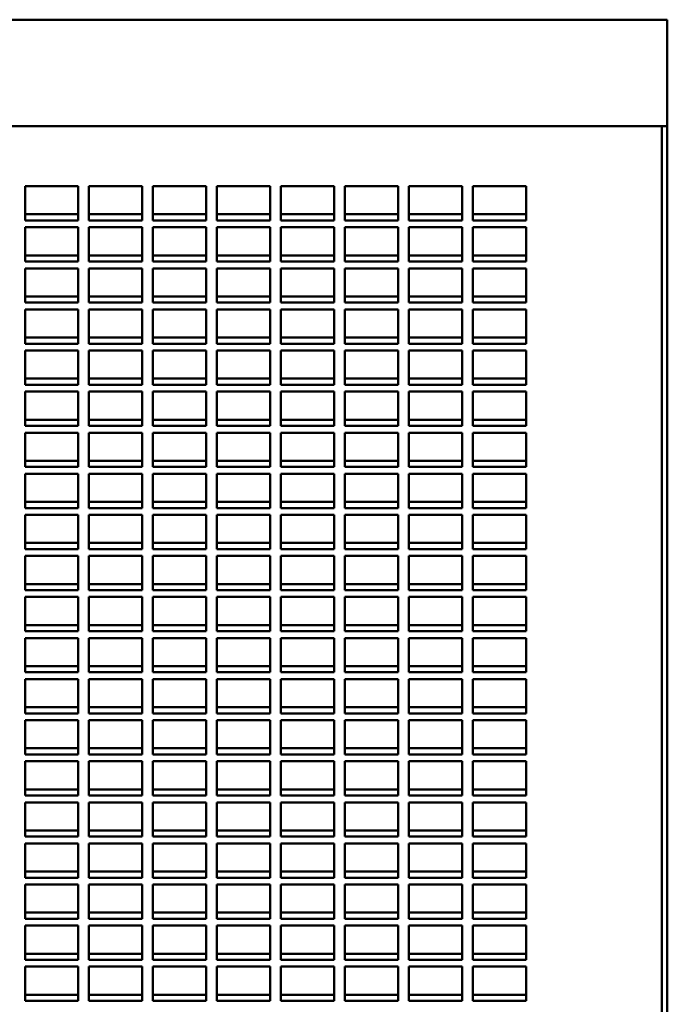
# Model space of a CAD drawing. Header units: millimetres. Extents: x 527 to 1152, y 223 to 965.
# Tile 4 of 6: x 1030 to 1152, y 409 to 594. Entities that reach past the tile are written whole.
import ezdxf

# ---------------------------------------------------------------- set-up
doc = ezdxf.new("R2010")
doc.units = ezdxf.units.MM
doc.header["$LTSCALE"] = 4
doc.layers.add('Widoczne (ISO)', color=7, linetype='Continuous', lineweight=50)

msp = doc.modelspace()

# ---------------------------------------------------------------- linework, layer by layer
at = {"layer": 'Widoczne (ISO)'}
for p, q in [((1151.88, 594.26), (897.88, 594.26)), ((1151.88, 574.26), (1151.88, 594.26)), ((897.88, 574.26), (1151.88, 574.26)), ((1150.88, 574.26), (1150.88, 300.26)), ((1151.88, 574.26), (1151.88, 300.26)), ((1031.38, 556.56), (1031.38, 562.98)), ((1031.38, 562.98), (1041.38, 562.98)), ((1041.38, 562.98), (1041.38, 556.56)), ((1043.38, 556.56), (1043.38, 562.98)), ((1043.38, 562.98), (1053.38, 562.98)), ((1053.38, 562.98), (1053.38, 556.56)), ((1055.38, 556.56), (1055.38, 562.98)), ((1055.38, 562.98), (1065.38, 562.98)), ((1065.38, 562.98), (1065.38, 556.56)), ((1067.38, 556.56), (1067.38, 562.98)), ((1067.38, 562.98), (1077.38, 562.98)), ((1077.38, 562.98), (1077.38, 556.56)), ((1079.38, 556.56), (1079.38, 562.98)), ((1079.38, 562.98), (1089.38, 562.98)), ((1089.38, 562.98), (1089.38, 556.56)), ((1091.38, 556.56), (1091.38, 562.98)), ((1091.38, 562.98), (1101.38, 562.98)), ((1101.38, 562.98), (1101.38, 556.56)), ((1103.38, 556.56), (1103.38, 562.98)), ((1103.38, 562.98), (1113.38, 562.98)), ((1113.38, 562.98), (1113.38, 556.56)), ((1115.38, 556.56), (1115.38, 562.98)), ((1115.38, 562.98), (1125.38, 562.98)), ((1125.38, 562.98), (1125.38, 556.56)), ((1031.38, 557.71), (1041.38, 557.71)), ((1043.38, 557.71), (1053.38, 557.71)), ((1055.38, 557.71), (1065.38, 557.71)), ((1067.38, 557.71), (1077.38, 557.71)), ((1079.38, 557.71), (1089.38, 557.71)), ((1091.38, 557.71), (1101.38, 557.71)), ((1103.38, 557.71), (1113.38, 557.71)), ((1115.38, 557.71), (1125.38, 557.71)), ((1041.38, 556.56), (1031.38, 556.56)), ((1031.38, 548.84), (1031.38, 555.27)), ((1031.38, 555.27), (1041.38, 555.27)), ((1041.38, 555.27), (1041.38, 548.84)), ((1053.38, 556.56), (1043.38, 556.56)), ((1043.38, 548.84), (1043.38, 555.27)), ((1043.38, 555.27), (1053.38, 555.27)), ((1053.38, 555.27), (1053.38, 548.84)), ((1065.38, 556.56), (1055.38, 556.56)), ((1055.38, 548.84), (1055.38, 555.27)), ((1055.38, 555.27), (1065.38, 555.27)), ((1065.38, 555.27), (1065.38, 548.84)), ((1077.38, 556.56), (1067.38, 556.56)), ((1067.38, 548.84), (1067.38, 555.27)), ((1067.38, 555.27), (1077.38, 555.27)), ((1077.38, 555.27), (1077.38, 548.84)), ((1089.38, 556.56), (1079.38, 556.56)), ((1079.38, 548.84), (1079.38, 555.27)), ((1079.38, 555.27), (1089.38, 555.27)), ((1089.38, 555.27), (1089.38, 548.84)), ((1101.38, 556.56), (1091.38, 556.56)), ((1091.38, 548.84), (1091.38, 555.27)), ((1091.38, 555.27), (1101.38, 555.27)), ((1101.38, 555.27), (1101.38, 548.84)), ((1113.38, 556.56), (1103.38, 556.56)), ((1103.38, 548.84), (1103.38, 555.27)), ((1103.38, 555.27), (1113.38, 555.27)), ((1113.38, 555.27), (1113.38, 548.84)), ((1125.38, 556.56), (1115.38, 556.56)), ((1115.38, 548.84), (1115.38, 555.27)), ((1115.38, 555.27), (1125.38, 555.27)), ((1125.38, 555.27), (1125.38, 548.84)), ((1031.38, 549.99), (1041.38, 549.99)), ((1043.38, 549.99), (1053.38, 549.99)), ((1055.38, 549.99), (1065.38, 549.99)), ((1067.38, 549.99), (1077.38, 549.99)), ((1079.38, 549.99), (1089.38, 549.99)), ((1091.38, 549.99), (1101.38, 549.99)), ((1103.38, 549.99), (1113.38, 549.99)), ((1115.38, 549.99), (1125.38, 549.99)), ((1041.38, 548.84), (1031.38, 548.84)), ((1031.38, 541.13), (1031.38, 547.56)), ((1031.38, 547.56), (1041.38, 547.56)), ((1041.38, 547.56), (1041.38, 541.13)), ((1053.38, 548.84), (1043.38, 548.84)), ((1043.38, 541.13), (1043.38, 547.56)), ((1043.38, 547.56), (1053.38, 547.56)), ((1053.38, 547.56), (1053.38, 541.13)), ((1065.38, 548.84), (1055.38, 548.84)), ((1055.38, 541.13), (1055.38, 547.56)), ((1055.38, 547.56), (1065.38, 547.56)), ((1065.38, 547.56), (1065.38, 541.13)), ((1077.38, 548.84), (1067.38, 548.84)), ((1067.38, 541.13), (1067.38, 547.56)), ((1067.38, 547.56), (1077.38, 547.56)), ((1077.38, 547.56), (1077.38, 541.13)), ((1089.38, 548.84), (1079.38, 548.84)), ((1079.38, 541.13), (1079.38, 547.56)), ((1079.38, 547.56), (1089.38, 547.56)), ((1089.38, 547.56), (1089.38, 541.13)), ((1101.38, 548.84), (1091.38, 548.84)), ((1091.38, 541.13), (1091.38, 547.56)), ((1091.38, 547.56), (1101.38, 547.56)), ((1101.38, 547.56), (1101.38, 541.13)), ((1113.38, 548.84), (1103.38, 548.84)), ((1103.38, 541.13), (1103.38, 547.56)), ((1103.38, 547.56), (1113.38, 547.56)), ((1113.38, 547.56), (1113.38, 541.13)), ((1125.38, 548.84), (1115.38, 548.84)), ((1115.38, 541.13), (1115.38, 547.56)), ((1115.38, 547.56), (1125.38, 547.56)), ((1125.38, 547.56), (1125.38, 541.13)), ((1031.38, 542.28), (1041.38, 542.28)), ((1043.38, 542.28), (1053.38, 542.28)), ((1055.38, 542.28), (1065.38, 542.28)), ((1067.38, 542.28), (1077.38, 542.28)), ((1079.38, 542.28), (1089.38, 542.28)), ((1091.38, 542.28), (1101.38, 542.28)), ((1103.38, 542.28), (1113.38, 542.28)), ((1115.38, 542.28), (1125.38, 542.28)), ((1041.38, 541.13), (1031.38, 541.13)), ((1053.38, 541.13), (1043.38, 541.13)), ((1065.38, 541.13), (1055.38, 541.13)), ((1077.38, 541.13), (1067.38, 541.13)), ((1089.38, 541.13), (1079.38, 541.13)), ((1101.38, 541.13), (1091.38, 541.13)), ((1113.38, 541.13), (1103.38, 541.13)), ((1125.38, 541.13), (1115.38, 541.13)), ((1031.38, 533.42), (1031.38, 539.84)), ((1031.38, 539.84), (1041.38, 539.84)), ((1041.38, 539.84), (1041.38, 533.42)), ((1043.38, 533.42), (1043.38, 539.84)), ((1043.38, 539.84), (1053.38, 539.84)), ((1053.38, 539.84), (1053.38, 533.42)), ((1055.38, 533.42), (1055.38, 539.84)), ((1055.38, 539.84), (1065.38, 539.84)), ((1065.38, 539.84), (1065.38, 533.42)), ((1067.38, 533.42), (1067.38, 539.84)), ((1067.38, 539.84), (1077.38, 539.84)), ((1077.38, 539.84), (1077.38, 533.42)), ((1079.38, 533.42), (1079.38, 539.84)), ((1079.38, 539.84), (1089.38, 539.84)), ((1089.38, 539.84), (1089.38, 533.42)), ((1091.38, 533.42), (1091.38, 539.84)), ((1091.38, 539.84), (1101.38, 539.84)), ((1101.38, 539.84), (1101.38, 533.42)), ((1103.38, 533.42), (1103.38, 539.84)), ((1103.38, 539.84), (1113.38, 539.84)), ((1113.38, 539.84), (1113.38, 533.42)), ((1115.38, 533.42), (1115.38, 539.84)), ((1115.38, 539.84), (1125.38, 539.84)), ((1125.38, 539.84), (1125.38, 533.42)), ((1031.38, 534.56), (1041.38, 534.56)), ((1043.38, 534.56), (1053.38, 534.56)), ((1055.38, 534.56), (1065.38, 534.56)), ((1067.38, 534.56), (1077.38, 534.56)), ((1079.38, 534.56), (1089.38, 534.56)), ((1091.38, 534.56), (1101.38, 534.56)), ((1103.38, 534.56), (1113.38, 534.56)), ((1115.38, 534.56), (1125.38, 534.56)), ((1041.38, 533.42), (1031.38, 533.42)), ((1053.38, 533.42), (1043.38, 533.42)), ((1065.38, 533.42), (1055.38, 533.42)), ((1077.38, 533.42), (1067.38, 533.42)), ((1089.38, 533.42), (1079.38, 533.42)), ((1101.38, 533.42), (1091.38, 533.42)), ((1113.38, 533.42), (1103.38, 533.42)), ((1125.38, 533.42), (1115.38, 533.42)), ((1031.38, 525.7), (1031.38, 532.13)), ((1031.38, 532.13), (1041.38, 532.13)), ((1041.38, 532.13), (1041.38, 525.7)), ((1043.38, 525.7), (1043.38, 532.13)), ((1043.38, 532.13), (1053.38, 532.13)), ((1053.38, 532.13), (1053.38, 525.7)), ((1055.38, 525.7), (1055.38, 532.13)), ((1055.38, 532.13), (1065.38, 532.13)), ((1065.38, 532.13), (1065.38, 525.7)), ((1067.38, 525.7), (1067.38, 532.13)), ((1067.38, 532.13), (1077.38, 532.13)), ((1077.38, 532.13), (1077.38, 525.7)), ((1079.38, 525.7), (1079.38, 532.13)), ((1079.38, 532.13), (1089.38, 532.13)), ((1089.38, 532.13), (1089.38, 525.7)), ((1091.38, 525.7), (1091.38, 532.13)), ((1091.38, 532.13), (1101.38, 532.13)), ((1101.38, 532.13), (1101.38, 525.7)), ((1103.38, 525.7), (1103.38, 532.13)), ((1103.38, 532.13), (1113.38, 532.13)), ((1113.38, 532.13), (1113.38, 525.7)), ((1115.38, 525.7), (1115.38, 532.13)), ((1115.38, 532.13), (1125.38, 532.13)), ((1125.38, 532.13), (1125.38, 525.7)), ((1031.38, 526.85), (1041.38, 526.85)), ((1041.38, 525.7), (1031.38, 525.7)), ((1043.38, 526.85), (1053.38, 526.85)), ((1053.38, 525.7), (1043.38, 525.7)), ((1055.38, 526.85), (1065.38, 526.85)), ((1065.38, 525.7), (1055.38, 525.7)), ((1067.38, 526.85), (1077.38, 526.85)), ((1077.38, 525.7), (1067.38, 525.7)), ((1079.38, 526.85), (1089.38, 526.85)), ((1089.38, 525.7), (1079.38, 525.7)), ((1091.38, 526.85), (1101.38, 526.85)), ((1101.38, 525.7), (1091.38, 525.7)), ((1103.38, 526.85), (1113.38, 526.85)), ((1113.38, 525.7), (1103.38, 525.7)), ((1115.38, 526.85), (1125.38, 526.85)), ((1125.38, 525.7), (1115.38, 525.7)), ((1031.38, 517.99), (1031.38, 524.42)), ((1031.38, 524.42), (1041.38, 524.42)), ((1041.38, 524.42), (1041.38, 517.99)), ((1043.38, 517.99), (1043.38, 524.42)), ((1043.38, 524.42), (1053.38, 524.42)), ((1053.38, 524.42), (1053.38, 517.99)), ((1055.38, 517.99), (1055.38, 524.42)), ((1055.38, 524.42), (1065.38, 524.42)), ((1065.38, 524.42), (1065.38, 517.99)), ((1067.38, 517.99), (1067.38, 524.42)), ((1067.38, 524.42), (1077.38, 524.42)), ((1077.38, 524.42), (1077.38, 517.99)), ((1079.38, 517.99), (1079.38, 524.42)), ((1079.38, 524.42), (1089.38, 524.42)), ((1089.38, 524.42), (1089.38, 517.99)), ((1091.38, 517.99), (1091.38, 524.42)), ((1091.38, 524.42), (1101.38, 524.42)), ((1101.38, 524.42), (1101.38, 517.99)), ((1103.38, 517.99), (1103.38, 524.42)), ((1103.38, 524.42), (1113.38, 524.42)), ((1113.38, 524.42), (1113.38, 517.99)), ((1115.38, 517.99), (1115.38, 524.42)), ((1115.38, 524.42), (1125.38, 524.42)), ((1125.38, 524.42), (1125.38, 517.99)), ((1031.38, 519.14), (1041.38, 519.14)), ((1041.38, 517.99), (1031.38, 517.99)), ((1043.38, 519.14), (1053.38, 519.14)), ((1053.38, 517.99), (1043.38, 517.99)), ((1055.38, 519.14), (1065.38, 519.14)), ((1065.38, 517.99), (1055.38, 517.99)), ((1067.38, 519.14), (1077.38, 519.14)), ((1077.38, 517.99), (1067.38, 517.99)), ((1079.38, 519.14), (1089.38, 519.14)), ((1089.38, 517.99), (1079.38, 517.99)), ((1091.38, 519.14), (1101.38, 519.14)), ((1101.38, 517.99), (1091.38, 517.99)), ((1103.38, 519.14), (1113.38, 519.14)), ((1113.38, 517.99), (1103.38, 517.99)), ((1115.38, 519.14), (1125.38, 519.14)), ((1125.38, 517.99), (1115.38, 517.99)), ((1031.38, 510.28), (1031.38, 516.7)), ((1031.38, 516.7), (1041.38, 516.7)), ((1041.38, 516.7), (1041.38, 510.28)), ((1043.38, 510.28), (1043.38, 516.7)), ((1043.38, 516.7), (1053.38, 516.7)), ((1053.38, 516.7), (1053.38, 510.28)), ((1055.38, 510.28), (1055.38, 516.7)), ((1055.38, 516.7), (1065.38, 516.7)), ((1065.38, 516.7), (1065.38, 510.28)), ((1067.38, 510.28), (1067.38, 516.7)), ((1067.38, 516.7), (1077.38, 516.7)), ((1077.38, 516.7), (1077.38, 510.28)), ((1079.38, 510.28), (1079.38, 516.7)), ((1079.38, 516.7), (1089.38, 516.7)), ((1089.38, 516.7), (1089.38, 510.28)), ((1091.38, 510.28), (1091.38, 516.7)), ((1091.38, 516.7), (1101.38, 516.7)), ((1101.38, 516.7), (1101.38, 510.28)), ((1103.38, 510.28), (1103.38, 516.7)), ((1103.38, 516.7), (1113.38, 516.7)), ((1113.38, 516.7), (1113.38, 510.28)), ((1115.38, 510.28), (1115.38, 516.7)), ((1115.38, 516.7), (1125.38, 516.7)), ((1125.38, 516.7), (1125.38, 510.28)), ((1031.38, 511.42), (1041.38, 511.42)), ((1043.38, 511.42), (1053.38, 511.42)), ((1055.38, 511.42), (1065.38, 511.42)), ((1067.38, 511.42), (1077.38, 511.42)), ((1079.38, 511.42), (1089.38, 511.42)), ((1091.38, 511.42), (1101.38, 511.42)), ((1103.38, 511.42), (1113.38, 511.42)), ((1115.38, 511.42), (1125.38, 511.42)), ((1041.38, 510.28), (1031.38, 510.28)), ((1031.38, 502.56), (1031.38, 508.99)), ((1031.38, 508.99), (1041.38, 508.99)), ((1041.38, 508.99), (1041.38, 502.56)), ((1053.38, 510.28), (1043.38, 510.28)), ((1043.38, 502.56), (1043.38, 508.99)), ((1043.38, 508.99), (1053.38, 508.99)), ((1053.38, 508.99), (1053.38, 502.56)), ((1065.38, 510.28), (1055.38, 510.28)), ((1055.38, 502.56), (1055.38, 508.99)), ((1055.38, 508.99), (1065.38, 508.99)), ((1065.38, 508.99), (1065.38, 502.56)), ((1077.38, 510.28), (1067.38, 510.28)), ((1067.38, 502.56), (1067.38, 508.99)), ((1067.38, 508.99), (1077.38, 508.99)), ((1077.38, 508.99), (1077.38, 502.56)), ((1089.38, 510.28), (1079.38, 510.28)), ((1079.38, 502.56), (1079.38, 508.99)), ((1079.38, 508.99), (1089.38, 508.99)), ((1089.38, 508.99), (1089.38, 502.56)), ((1101.38, 510.28), (1091.38, 510.28)), ((1091.38, 502.56), (1091.38, 508.99)), ((1091.38, 508.99), (1101.38, 508.99)), ((1101.38, 508.99), (1101.38, 502.56)), ((1113.38, 510.28), (1103.38, 510.28)), ((1103.38, 502.56), (1103.38, 508.99)), ((1103.38, 508.99), (1113.38, 508.99)), ((1113.38, 508.99), (1113.38, 502.56)), ((1125.38, 510.28), (1115.38, 510.28)), ((1115.38, 502.56), (1115.38, 508.99)), ((1115.38, 508.99), (1125.38, 508.99)), ((1125.38, 508.99), (1125.38, 502.56)), ((1031.38, 503.71), (1041.38, 503.71)), ((1043.38, 503.71), (1053.38, 503.71)), ((1055.38, 503.71), (1065.38, 503.71)), ((1067.38, 503.71), (1077.38, 503.71)), ((1079.38, 503.71), (1089.38, 503.71)), ((1091.38, 503.71), (1101.38, 503.71)), ((1103.38, 503.71), (1113.38, 503.71)), ((1115.38, 503.71), (1125.38, 503.71)), ((1041.38, 502.56), (1031.38, 502.56)), ((1031.38, 494.85), (1031.38, 501.28)), ((1031.38, 501.28), (1041.38, 501.28)), ((1041.38, 501.28), (1041.38, 494.85)), ((1053.38, 502.56), (1043.38, 502.56)), ((1043.38, 494.85), (1043.38, 501.28)), ((1043.38, 501.28), (1053.38, 501.28)), ((1053.38, 501.28), (1053.38, 494.85)), ((1065.38, 502.56), (1055.38, 502.56)), ((1055.38, 494.85), (1055.38, 501.28)), ((1055.38, 501.28), (1065.38, 501.28)), ((1065.38, 501.28), (1065.38, 494.85)), ((1077.38, 502.56), (1067.38, 502.56)), ((1067.38, 494.85), (1067.38, 501.28)), ((1067.38, 501.28), (1077.38, 501.28)), ((1077.38, 501.28), (1077.38, 494.85)), ((1089.38, 502.56), (1079.38, 502.56)), ((1079.38, 494.85), (1079.38, 501.28)), ((1079.38, 501.28), (1089.38, 501.28)), ((1089.38, 501.28), (1089.38, 494.85)), ((1101.38, 502.56), (1091.38, 502.56)), ((1091.38, 494.85), (1091.38, 501.28)), ((1091.38, 501.28), (1101.38, 501.28)), ((1101.38, 501.28), (1101.38, 494.85)), ((1113.38, 502.56), (1103.38, 502.56)), ((1103.38, 494.85), (1103.38, 501.28)), ((1103.38, 501.28), (1113.38, 501.28)), ((1113.38, 501.28), (1113.38, 494.85)), ((1125.38, 502.56), (1115.38, 502.56)), ((1115.38, 494.85), (1115.38, 501.28)), ((1115.38, 501.28), (1125.38, 501.28)), ((1125.38, 501.28), (1125.38, 494.85)), ((1031.38, 496), (1041.38, 496)), ((1043.38, 496), (1053.38, 496)), ((1055.38, 496), (1065.38, 496)), ((1067.38, 496), (1077.38, 496)), ((1079.38, 496), (1089.38, 496)), ((1091.38, 496), (1101.38, 496)), ((1103.38, 496), (1113.38, 496)), ((1115.38, 496), (1125.38, 496)), ((1041.38, 494.85), (1031.38, 494.85)), ((1053.38, 494.85), (1043.38, 494.85)), ((1065.38, 494.85), (1055.38, 494.85)), ((1077.38, 494.85), (1067.38, 494.85)), ((1089.38, 494.85), (1079.38, 494.85)), ((1101.38, 494.85), (1091.38, 494.85)), ((1113.38, 494.85), (1103.38, 494.85)), ((1125.38, 494.85), (1115.38, 494.85)), ((1031.38, 487.13), (1031.38, 493.56)), ((1031.38, 493.56), (1041.38, 493.56)), ((1041.38, 493.56), (1041.38, 487.13)), ((1043.38, 487.13), (1043.38, 493.56)), ((1043.38, 493.56), (1053.38, 493.56)), ((1053.38, 493.56), (1053.38, 487.13)), ((1055.38, 487.13), (1055.38, 493.56)), ((1055.38, 493.56), (1065.38, 493.56)), ((1065.38, 493.56), (1065.38, 487.13)), ((1067.38, 487.13), (1067.38, 493.56)), ((1067.38, 493.56), (1077.38, 493.56)), ((1077.38, 493.56), (1077.38, 487.13)), ((1079.38, 487.13), (1079.38, 493.56)), ((1079.38, 493.56), (1089.38, 493.56)), ((1089.38, 493.56), (1089.38, 487.13)), ((1091.38, 487.13), (1091.38, 493.56)), ((1091.38, 493.56), (1101.38, 493.56)), ((1101.38, 493.56), (1101.38, 487.13)), ((1103.38, 487.13), (1103.38, 493.56)), ((1103.38, 493.56), (1113.38, 493.56)), ((1113.38, 493.56), (1113.38, 487.13)), ((1115.38, 487.13), (1115.38, 493.56)), ((1115.38, 493.56), (1125.38, 493.56)), ((1125.38, 493.56), (1125.38, 487.13)), ((1031.38, 488.28), (1041.38, 488.28)), ((1043.38, 488.28), (1053.38, 488.28)), ((1055.38, 488.28), (1065.38, 488.28)), ((1067.38, 488.28), (1077.38, 488.28)), ((1079.38, 488.28), (1089.38, 488.28)), ((1091.38, 488.28), (1101.38, 488.28)), ((1103.38, 488.28), (1113.38, 488.28)), ((1115.38, 488.28), (1125.38, 488.28)), ((1041.38, 487.13), (1031.38, 487.13)), ((1053.38, 487.13), (1043.38, 487.13)), ((1065.38, 487.13), (1055.38, 487.13)), ((1077.38, 487.13), (1067.38, 487.13)), ((1089.38, 487.13), (1079.38, 487.13)), ((1101.38, 487.13), (1091.38, 487.13)), ((1113.38, 487.13), (1103.38, 487.13)), ((1125.38, 487.13), (1115.38, 487.13)), ((1031.38, 479.42), (1031.38, 485.85)), ((1031.38, 485.85), (1041.38, 485.85)), ((1041.38, 485.85), (1041.38, 479.42)), ((1043.38, 479.42), (1043.38, 485.85)), ((1043.38, 485.85), (1053.38, 485.85)), ((1053.38, 485.85), (1053.38, 479.42)), ((1055.38, 479.42), (1055.38, 485.85)), ((1055.38, 485.85), (1065.38, 485.85)), ((1065.38, 485.85), (1065.38, 479.42)), ((1067.38, 479.42), (1067.38, 485.85)), ((1067.38, 485.85), (1077.38, 485.85)), ((1077.38, 485.85), (1077.38, 479.42)), ((1079.38, 479.42), (1079.38, 485.85)), ((1079.38, 485.85), (1089.38, 485.85)), ((1089.38, 485.85), (1089.38, 479.42)), ((1091.38, 479.42), (1091.38, 485.85)), ((1091.38, 485.85), (1101.38, 485.85)), ((1101.38, 485.85), (1101.38, 479.42)), ((1103.38, 479.42), (1103.38, 485.85)), ((1103.38, 485.85), (1113.38, 485.85)), ((1113.38, 485.85), (1113.38, 479.42)), ((1115.38, 479.42), (1115.38, 485.85)), ((1115.38, 485.85), (1125.38, 485.85)), ((1125.38, 485.85), (1125.38, 479.42)), ((1031.38, 480.57), (1041.38, 480.57)), ((1041.38, 479.42), (1031.38, 479.42)), ((1043.38, 480.57), (1053.38, 480.57)), ((1053.38, 479.42), (1043.38, 479.42)), ((1055.38, 480.57), (1065.38, 480.57)), ((1065.38, 479.42), (1055.38, 479.42)), ((1067.38, 480.57), (1077.38, 480.57)), ((1077.38, 479.42), (1067.38, 479.42)), ((1079.38, 480.57), (1089.38, 480.57)), ((1089.38, 479.42), (1079.38, 479.42)), ((1091.38, 480.57), (1101.38, 480.57)), ((1101.38, 479.42), (1091.38, 479.42)), ((1103.38, 480.57), (1113.38, 480.57)), ((1113.38, 479.42), (1103.38, 479.42)), ((1115.38, 480.57), (1125.38, 480.57)), ((1125.38, 479.42), (1115.38, 479.42)), ((1031.38, 471.71), (1031.38, 478.14)), ((1031.38, 478.14), (1041.38, 478.14)), ((1041.38, 478.14), (1041.38, 471.71)), ((1043.38, 471.71), (1043.38, 478.14)), ((1043.38, 478.14), (1053.38, 478.14)), ((1053.38, 478.14), (1053.38, 471.71)), ((1055.38, 471.71), (1055.38, 478.14)), ((1055.38, 478.14), (1065.38, 478.14)), ((1065.38, 478.14), (1065.38, 471.71)), ((1067.38, 471.71), (1067.38, 478.14)), ((1067.38, 478.14), (1077.38, 478.14)), ((1077.38, 478.14), (1077.38, 471.71)), ((1079.38, 471.71), (1079.38, 478.14)), ((1079.38, 478.14), (1089.38, 478.14)), ((1089.38, 478.14), (1089.38, 471.71)), ((1091.38, 471.71), (1091.38, 478.14)), ((1091.38, 478.14), (1101.38, 478.14)), ((1101.38, 478.14), (1101.38, 471.71)), ((1103.38, 471.71), (1103.38, 478.14)), ((1103.38, 478.14), (1113.38, 478.14)), ((1113.38, 478.14), (1113.38, 471.71)), ((1115.38, 471.71), (1115.38, 478.14)), ((1115.38, 478.14), (1125.38, 478.14)), ((1125.38, 478.14), (1125.38, 471.71)), ((1031.38, 472.86), (1041.38, 472.86)), ((1041.38, 471.71), (1031.38, 471.71)), ((1043.38, 472.86), (1053.38, 472.86)), ((1053.38, 471.71), (1043.38, 471.71)), ((1055.38, 472.86), (1065.38, 472.86)), ((1065.38, 471.71), (1055.38, 471.71)), ((1067.38, 472.86), (1077.38, 472.86)), ((1077.38, 471.71), (1067.38, 471.71)), ((1079.38, 472.86), (1089.38, 472.86)), ((1089.38, 471.71), (1079.38, 471.71)), ((1091.38, 472.86), (1101.38, 472.86)), ((1101.38, 471.71), (1091.38, 471.71)), ((1103.38, 472.86), (1113.38, 472.86)), ((1113.38, 471.71), (1103.38, 471.71)), ((1115.38, 472.86), (1125.38, 472.86)), ((1125.38, 471.71), (1115.38, 471.71)), ((1031.38, 463.99), (1031.38, 470.42)), ((1031.38, 470.42), (1041.38, 470.42)), ((1041.38, 470.42), (1041.38, 463.99)), ((1043.38, 463.99), (1043.38, 470.42)), ((1043.38, 470.42), (1053.38, 470.42)), ((1053.38, 470.42), (1053.38, 463.99)), ((1055.38, 463.99), (1055.38, 470.42)), ((1055.38, 470.42), (1065.38, 470.42)), ((1065.38, 470.42), (1065.38, 463.99)), ((1067.38, 463.99), (1067.38, 470.42)), ((1067.38, 470.42), (1077.38, 470.42)), ((1077.38, 470.42), (1077.38, 463.99)), ((1079.38, 463.99), (1079.38, 470.42)), ((1079.38, 470.42), (1089.38, 470.42)), ((1089.38, 470.42), (1089.38, 463.99)), ((1091.38, 463.99), (1091.38, 470.42)), ((1091.38, 470.42), (1101.38, 470.42)), ((1101.38, 470.42), (1101.38, 463.99)), ((1103.38, 463.99), (1103.38, 470.42)), ((1103.38, 470.42), (1113.38, 470.42)), ((1113.38, 470.42), (1113.38, 463.99)), ((1115.38, 463.99), (1115.38, 470.42)), ((1115.38, 470.42), (1125.38, 470.42)), ((1125.38, 470.42), (1125.38, 463.99)), ((1031.38, 465.14), (1041.38, 465.14)), ((1043.38, 465.14), (1053.38, 465.14)), ((1055.38, 465.14), (1065.38, 465.14)), ((1067.38, 465.14), (1077.38, 465.14)), ((1079.38, 465.14), (1089.38, 465.14)), ((1091.38, 465.14), (1101.38, 465.14)), ((1103.38, 465.14), (1113.38, 465.14)), ((1115.38, 465.14), (1125.38, 465.14)), ((1041.38, 463.99), (1031.38, 463.99)), ((1031.38, 456.28), (1031.38, 462.71)), ((1031.38, 462.71), (1041.38, 462.71)), ((1041.38, 462.71), (1041.38, 456.28)), ((1053.38, 463.99), (1043.38, 463.99)), ((1043.38, 456.28), (1043.38, 462.71)), ((1043.38, 462.71), (1053.38, 462.71)), ((1053.38, 462.71), (1053.38, 456.28)), ((1065.38, 463.99), (1055.38, 463.99)), ((1055.38, 456.28), (1055.38, 462.71)), ((1055.38, 462.71), (1065.38, 462.71)), ((1065.38, 462.71), (1065.38, 456.28)), ((1077.38, 463.99), (1067.38, 463.99)), ((1067.38, 456.28), (1067.38, 462.71)), ((1067.38, 462.71), (1077.38, 462.71)), ((1077.38, 462.71), (1077.38, 456.28)), ((1089.38, 463.99), (1079.38, 463.99)), ((1079.38, 456.28), (1079.38, 462.71)), ((1079.38, 462.71), (1089.38, 462.71)), ((1089.38, 462.71), (1089.38, 456.28)), ((1101.38, 463.99), (1091.38, 463.99)), ((1091.38, 456.28), (1091.38, 462.71)), ((1091.38, 462.71), (1101.38, 462.71)), ((1101.38, 462.71), (1101.38, 456.28)), ((1113.38, 463.99), (1103.38, 463.99)), ((1103.38, 456.28), (1103.38, 462.71)), ((1103.38, 462.71), (1113.38, 462.71)), ((1113.38, 462.71), (1113.38, 456.28)), ((1125.38, 463.99), (1115.38, 463.99)), ((1115.38, 456.28), (1115.38, 462.71)), ((1115.38, 462.71), (1125.38, 462.71)), ((1125.38, 462.71), (1125.38, 456.28)), ((1031.38, 457.43), (1041.38, 457.43)), ((1043.38, 457.43), (1053.38, 457.43)), ((1055.38, 457.43), (1065.38, 457.43)), ((1067.38, 457.43), (1077.38, 457.43)), ((1079.38, 457.43), (1089.38, 457.43)), ((1091.38, 457.43), (1101.38, 457.43)), ((1103.38, 457.43), (1113.38, 457.43)), ((1115.38, 457.43), (1125.38, 457.43)), ((1041.38, 456.28), (1031.38, 456.28)), ((1031.38, 448.57), (1031.38, 455)), ((1031.38, 455), (1041.38, 455)), ((1041.38, 455), (1041.38, 448.57)), ((1053.38, 456.28), (1043.38, 456.28)), ((1043.38, 448.57), (1043.38, 455)), ((1043.38, 455), (1053.38, 455)), ((1053.38, 455), (1053.38, 448.57)), ((1065.38, 456.28), (1055.38, 456.28)), ((1055.38, 448.57), (1055.38, 455)), ((1055.38, 455), (1065.38, 455)), ((1065.38, 455), (1065.38, 448.57)), ((1077.38, 456.28), (1067.38, 456.28)), ((1067.38, 448.57), (1067.38, 455)), ((1067.38, 455), (1077.38, 455)), ((1077.38, 455), (1077.38, 448.57)), ((1089.38, 456.28), (1079.38, 456.28)), ((1079.38, 448.57), (1079.38, 455)), ((1079.38, 455), (1089.38, 455)), ((1089.38, 455), (1089.38, 448.57)), ((1101.38, 456.28), (1091.38, 456.28)), ((1091.38, 448.57), (1091.38, 455)), ((1091.38, 455), (1101.38, 455)), ((1101.38, 455), (1101.38, 448.57)), ((1113.38, 456.28), (1103.38, 456.28)), ((1103.38, 448.57), (1103.38, 455)), ((1103.38, 455), (1113.38, 455)), ((1113.38, 455), (1113.38, 448.57)), ((1125.38, 456.28), (1115.38, 456.28)), ((1115.38, 448.57), (1115.38, 455)), ((1115.38, 455), (1125.38, 455)), ((1125.38, 455), (1125.38, 448.57)), ((1031.38, 449.72), (1041.38, 449.72)), ((1043.38, 449.72), (1053.38, 449.72)), ((1055.38, 449.72), (1065.38, 449.72)), ((1067.38, 449.72), (1077.38, 449.72)), ((1079.38, 449.72), (1089.38, 449.72)), ((1091.38, 449.72), (1101.38, 449.72)), ((1103.38, 449.72), (1113.38, 449.72)), ((1115.38, 449.72), (1125.38, 449.72)), ((1041.38, 448.57), (1031.38, 448.57)), ((1053.38, 448.57), (1043.38, 448.57)), ((1065.38, 448.57), (1055.38, 448.57)), ((1077.38, 448.57), (1067.38, 448.57)), ((1089.38, 448.57), (1079.38, 448.57)), ((1101.38, 448.57), (1091.38, 448.57)), ((1113.38, 448.57), (1103.38, 448.57)), ((1125.38, 448.57), (1115.38, 448.57)), ((1031.38, 440.85), (1031.38, 447.28)), ((1031.38, 447.28), (1041.38, 447.28)), ((1041.38, 447.28), (1041.38, 440.85)), ((1043.38, 440.85), (1043.38, 447.28)), ((1043.38, 447.28), (1053.38, 447.28)), ((1053.38, 447.28), (1053.38, 440.85)), ((1055.38, 440.85), (1055.38, 447.28)), ((1055.38, 447.28), (1065.38, 447.28)), ((1065.38, 447.28), (1065.38, 440.85)), ((1067.38, 440.85), (1067.38, 447.28)), ((1067.38, 447.28), (1077.38, 447.28)), ((1077.38, 447.28), (1077.38, 440.85)), ((1079.38, 440.85), (1079.38, 447.28)), ((1079.38, 447.28), (1089.38, 447.28)), ((1089.38, 447.28), (1089.38, 440.85)), ((1091.38, 440.85), (1091.38, 447.28)), ((1091.38, 447.28), (1101.38, 447.28)), ((1101.38, 447.28), (1101.38, 440.85)), ((1103.38, 440.85), (1103.38, 447.28)), ((1103.38, 447.28), (1113.38, 447.28)), ((1113.38, 447.28), (1113.38, 440.85)), ((1115.38, 440.85), (1115.38, 447.28)), ((1115.38, 447.28), (1125.38, 447.28)), ((1125.38, 447.28), (1125.38, 440.85)), ((1031.38, 442), (1041.38, 442)), ((1043.38, 442), (1053.38, 442)), ((1055.38, 442), (1065.38, 442)), ((1067.38, 442), (1077.38, 442)), ((1079.38, 442), (1089.38, 442)), ((1091.38, 442), (1101.38, 442)), ((1103.38, 442), (1113.38, 442)), ((1115.38, 442), (1125.38, 442)), ((1041.38, 440.85), (1031.38, 440.85)), ((1053.38, 440.85), (1043.38, 440.85)), ((1065.38, 440.85), (1055.38, 440.85)), ((1077.38, 440.85), (1067.38, 440.85)), ((1089.38, 440.85), (1079.38, 440.85)), ((1101.38, 440.85), (1091.38, 440.85)), ((1113.38, 440.85), (1103.38, 440.85)), ((1125.38, 440.85), (1115.38, 440.85)), ((1031.38, 433.14), (1031.38, 439.57)), ((1031.38, 439.57), (1041.38, 439.57)), ((1041.38, 439.57), (1041.38, 433.14)), ((1043.38, 433.14), (1043.38, 439.57)), ((1043.38, 439.57), (1053.38, 439.57)), ((1053.38, 439.57), (1053.38, 433.14)), ((1055.38, 433.14), (1055.38, 439.57)), ((1055.38, 439.57), (1065.38, 439.57)), ((1065.38, 439.57), (1065.38, 433.14)), ((1067.38, 433.14), (1067.38, 439.57)), ((1067.38, 439.57), (1077.38, 439.57)), ((1077.38, 439.57), (1077.38, 433.14)), ((1079.38, 433.14), (1079.38, 439.57)), ((1079.38, 439.57), (1089.38, 439.57)), ((1089.38, 439.57), (1089.38, 433.14)), ((1091.38, 433.14), (1091.38, 439.57)), ((1091.38, 439.57), (1101.38, 439.57)), ((1101.38, 439.57), (1101.38, 433.14)), ((1103.38, 433.14), (1103.38, 439.57)), ((1103.38, 439.57), (1113.38, 439.57)), ((1113.38, 439.57), (1113.38, 433.14)), ((1115.38, 433.14), (1115.38, 439.57)), ((1115.38, 439.57), (1125.38, 439.57)), ((1125.38, 439.57), (1125.38, 433.14)), ((1031.38, 434.29), (1041.38, 434.29)), ((1041.38, 433.14), (1031.38, 433.14)), ((1043.38, 434.29), (1053.38, 434.29)), ((1053.38, 433.14), (1043.38, 433.14)), ((1055.38, 434.29), (1065.38, 434.29)), ((1065.38, 433.14), (1055.38, 433.14)), ((1067.38, 434.29), (1077.38, 434.29)), ((1077.38, 433.14), (1067.38, 433.14)), ((1079.38, 434.29), (1089.38, 434.29)), ((1089.38, 433.14), (1079.38, 433.14)), ((1091.38, 434.29), (1101.38, 434.29)), ((1101.38, 433.14), (1091.38, 433.14)), ((1103.38, 434.29), (1113.38, 434.29)), ((1113.38, 433.14), (1103.38, 433.14)), ((1115.38, 434.29), (1125.38, 434.29)), ((1125.38, 433.14), (1115.38, 433.14)), ((1031.38, 425.43), (1031.38, 431.86)), ((1031.38, 431.86), (1041.38, 431.86)), ((1041.38, 431.86), (1041.38, 425.43)), ((1043.38, 425.43), (1043.38, 431.86)), ((1043.38, 431.86), (1053.38, 431.86)), ((1053.38, 431.86), (1053.38, 425.43)), ((1055.38, 425.43), (1055.38, 431.86)), ((1055.38, 431.86), (1065.38, 431.86)), ((1065.38, 431.86), (1065.38, 425.43)), ((1067.38, 425.43), (1067.38, 431.86)), ((1067.38, 431.86), (1077.38, 431.86)), ((1077.38, 431.86), (1077.38, 425.43)), ((1079.38, 425.43), (1079.38, 431.86)), ((1079.38, 431.86), (1089.38, 431.86)), ((1089.38, 431.86), (1089.38, 425.43)), ((1091.38, 425.43), (1091.38, 431.86)), ((1091.38, 431.86), (1101.38, 431.86)), ((1101.38, 431.86), (1101.38, 425.43)), ((1103.38, 425.43), (1103.38, 431.86)), ((1103.38, 431.86), (1113.38, 431.86)), ((1113.38, 431.86), (1113.38, 425.43)), ((1115.38, 425.43), (1115.38, 431.86)), ((1115.38, 431.86), (1125.38, 431.86)), ((1125.38, 431.86), (1125.38, 425.43)), ((1031.38, 426.58), (1041.38, 426.58)), ((1041.38, 425.43), (1031.38, 425.43)), ((1043.38, 426.58), (1053.38, 426.58)), ((1053.38, 425.43), (1043.38, 425.43)), ((1055.38, 426.58), (1065.38, 426.58)), ((1065.38, 425.43), (1055.38, 425.43)), ((1067.38, 426.58), (1077.38, 426.58)), ((1077.38, 425.43), (1067.38, 425.43)), ((1079.38, 426.58), (1089.38, 426.58)), ((1089.38, 425.43), (1079.38, 425.43)), ((1091.38, 426.58), (1101.38, 426.58)), ((1101.38, 425.43), (1091.38, 425.43)), ((1103.38, 426.58), (1113.38, 426.58)), ((1113.38, 425.43), (1103.38, 425.43)), ((1115.38, 426.58), (1125.38, 426.58)), ((1125.38, 425.43), (1115.38, 425.43)), ((1031.38, 417.71), (1031.38, 424.14)), ((1031.38, 424.14), (1041.38, 424.14)), ((1041.38, 424.14), (1041.38, 417.71)), ((1043.38, 417.71), (1043.38, 424.14)), ((1043.38, 424.14), (1053.38, 424.14)), ((1053.38, 424.14), (1053.38, 417.71)), ((1055.38, 417.71), (1055.38, 424.14)), ((1055.38, 424.14), (1065.38, 424.14)), ((1065.38, 424.14), (1065.38, 417.71)), ((1067.38, 417.71), (1067.38, 424.14)), ((1067.38, 424.14), (1077.38, 424.14)), ((1077.38, 424.14), (1077.38, 417.71)), ((1079.38, 417.71), (1079.38, 424.14)), ((1079.38, 424.14), (1089.38, 424.14)), ((1089.38, 424.14), (1089.38, 417.71)), ((1091.38, 417.71), (1091.38, 424.14)), ((1091.38, 424.14), (1101.38, 424.14)), ((1101.38, 424.14), (1101.38, 417.71)), ((1103.38, 417.71), (1103.38, 424.14)), ((1103.38, 424.14), (1113.38, 424.14)), ((1113.38, 424.14), (1113.38, 417.71)), ((1115.38, 417.71), (1115.38, 424.14)), ((1115.38, 424.14), (1125.38, 424.14)), ((1125.38, 424.14), (1125.38, 417.71)), ((1031.38, 418.86), (1041.38, 418.86)), ((1043.38, 418.86), (1053.38, 418.86)), ((1055.38, 418.86), (1065.38, 418.86)), ((1067.38, 418.86), (1077.38, 418.86)), ((1079.38, 418.86), (1089.38, 418.86)), ((1091.38, 418.86), (1101.38, 418.86)), ((1103.38, 418.86), (1113.38, 418.86)), ((1115.38, 418.86), (1125.38, 418.86)), ((1041.38, 417.71), (1031.38, 417.71)), ((1031.38, 410), (1031.38, 416.43)), ((1031.38, 416.43), (1041.38, 416.43)), ((1041.38, 416.43), (1041.38, 410)), ((1053.38, 417.71), (1043.38, 417.71)), ((1043.38, 410), (1043.38, 416.43)), ((1043.38, 416.43), (1053.38, 416.43)), ((1053.38, 416.43), (1053.38, 410)), ((1065.38, 417.71), (1055.38, 417.71)), ((1055.38, 410), (1055.38, 416.43)), ((1055.38, 416.43), (1065.38, 416.43)), ((1065.38, 416.43), (1065.38, 410)), ((1077.38, 417.71), (1067.38, 417.71)), ((1067.38, 410), (1067.38, 416.43)), ((1067.38, 416.43), (1077.38, 416.43)), ((1077.38, 416.43), (1077.38, 410)), ((1089.38, 417.71), (1079.38, 417.71)), ((1079.38, 410), (1079.38, 416.43)), ((1079.38, 416.43), (1089.38, 416.43)), ((1089.38, 416.43), (1089.38, 410)), ((1101.38, 417.71), (1091.38, 417.71)), ((1091.38, 410), (1091.38, 416.43)), ((1091.38, 416.43), (1101.38, 416.43)), ((1101.38, 416.43), (1101.38, 410)), ((1113.38, 417.71), (1103.38, 417.71)), ((1103.38, 410), (1103.38, 416.43)), ((1103.38, 416.43), (1113.38, 416.43)), ((1113.38, 416.43), (1113.38, 410)), ((1125.38, 417.71), (1115.38, 417.71)), ((1115.38, 410), (1115.38, 416.43)), ((1115.38, 416.43), (1125.38, 416.43)), ((1125.38, 416.43), (1125.38, 410)), ((1031.38, 411.15), (1041.38, 411.15)), ((1043.38, 411.15), (1053.38, 411.15)), ((1055.38, 411.15), (1065.38, 411.15)), ((1067.38, 411.15), (1077.38, 411.15)), ((1079.38, 411.15), (1089.38, 411.15)), ((1091.38, 411.15), (1101.38, 411.15)), ((1103.38, 411.15), (1113.38, 411.15)), ((1115.38, 411.15), (1125.38, 411.15)), ((1041.38, 410), (1031.38, 410)), ((1053.38, 410), (1043.38, 410)), ((1065.38, 410), (1055.38, 410)), ((1077.38, 410), (1067.38, 410)), ((1089.38, 410), (1079.38, 410)), ((1101.38, 410), (1091.38, 410)), ((1113.38, 410), (1103.38, 410)), ((1125.38, 410), (1115.38, 410))]:
    msp.add_line(p, q, dxfattribs=at)

doc.saveas('drawing.dxf')
